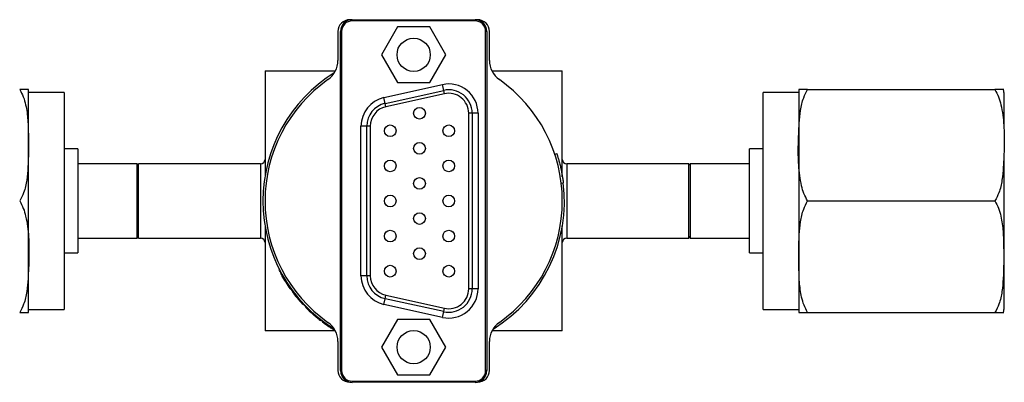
# Model space of a CAD drawing. Header units: inches. Extents: x 3.16 to 12.52, y 1.38 to 9.55.
# Tile 5 of 7: x 7.38 to 9.03, y 8.49 to 9.1. Entities that reach past the tile are written whole.
import ezdxf

# ---------------------------------------------------------------- set-up
doc = ezdxf.new("R2010")
doc.units = ezdxf.units.IN
doc.header["$MEASUREMENT"] = 0

msp = doc.modelspace()

# ---------------------------------------------------------------- linework, layer by layer
at = {"color": 7, "linetype": 'Continuous', "lineweight": 25}
for p, q in [((7.9346, 9.0999), (7.9319, 9.0999)), ((7.936, 9.1), (8.1427, 9.1)), ((7.936, 9.1), (7.936, 9.098)), ((8.1427, 9.098), (7.936, 9.098)), ((8.1427, 9.1), (8.1427, 9.098)), ((8.1469, 9.0999), (8.1442, 9.0999)), ((7.9119, 9.0799), (7.9119, 9.0314)), ((7.9163, 8.5094), (7.9163, 9.0803)), ((7.9183, 9.0803), (7.9163, 9.0803)), ((7.9183, 9.0803), (7.9183, 8.5094)), ((8.0124, 9.0877), (7.9854, 9.0409)), ((8.0664, 9.0877), (8.0124, 9.0877)), ((8.0934, 9.0409), (8.0664, 9.0877)), ((8.1604, 8.5094), (8.1604, 9.0803)), ((8.1624, 9.0803), (8.1604, 9.0803)), ((8.1624, 9.0803), (8.1624, 8.5094)), ((8.1669, 9.0314), (8.1669, 9.0799)), ((7.9854, 9.0409), (8.0124, 8.9942)), ((8.0664, 8.9942), (8.0934, 9.0409)), ((7.7894, 9.0137), (7.9077, 9.0137)), ((7.7894, 9.0137), (7.7894, 8.8369)), ((8.1711, 9.0137), (8.2894, 9.0137)), ((8.2894, 8.8358), (8.2894, 9.0137)), ((8.0124, 8.9942), (8.0664, 8.9942)), ((7.4519, 8.9774), (7.3919, 8.9774)), ((7.3919, 8.6124), (7.3919, 8.9774)), ((7.4519, 8.9774), (7.4519, 8.7949)), ((7.9893, 8.9688), (8.0878, 8.9907)), ((7.9915, 8.9592), (8.0899, 8.9811)), ((8.0912, 8.9753), (7.9927, 8.9534)), ((8.0899, 8.9811), (8.0878, 8.9907)), ((8.0912, 8.9753), (8.0899, 8.9811)), ((8.6869, 8.9774), (8.6269, 8.9774)), ((8.6269, 8.7949), (8.6269, 8.9774)), ((8.6869, 8.9774), (8.6869, 8.6124)), ((8.7019, 8.9824), (9.0169, 8.9824)), ((9.0319, 8.9774), (9.0319, 8.9186)), ((7.9915, 8.9592), (7.9893, 8.9688)), ((7.9927, 8.9534), (7.9915, 8.9592)), ((8.1319, 8.6471), (8.1319, 8.9426)), ((8.1378, 8.9426), (8.1319, 8.9426)), ((8.1378, 8.9426), (8.1378, 8.6471)), ((8.1476, 8.9426), (8.1378, 8.9426)), ((8.1476, 8.9426), (8.1476, 8.6471)), ((7.9508, 8.669), (7.9508, 8.9208)), ((7.9606, 8.9208), (7.9508, 8.9208)), ((7.9606, 8.669), (7.9606, 8.9208)), ((7.9665, 8.9208), (7.9606, 8.9208)), ((7.9665, 8.9208), (7.9665, 8.669)), ((7.4744, 8.8824), (7.4519, 8.8824)), ((7.4744, 8.8824), (7.4744, 8.7949)), ((8.6269, 8.8824), (8.6044, 8.8824)), ((8.6044, 8.7949), (8.6044, 8.8824)), ((9.0319, 8.8753), (9.0319, 8.6124)), ((8.2766, 8.8738), (8.2799, 8.8749)), ((7.5744, 8.8574), (7.4744, 8.8574)), ((7.5769, 8.8549), (7.5744, 8.8574)), ((7.5744, 8.7949), (7.5744, 8.8574)), ((7.7819, 8.8574), (7.5769, 8.8574)), ((7.5769, 8.7949), (7.5769, 8.8574)), ((7.7819, 8.8574), (7.7819, 8.7949)), ((8.5019, 8.8574), (8.2969, 8.8574)), ((8.2969, 8.8574), (8.2969, 8.7949)), ((8.5044, 8.8574), (8.5019, 8.8549)), ((8.5019, 8.7949), (8.5019, 8.8574)), ((8.6044, 8.8574), (8.5044, 8.8574)), ((8.5044, 8.8574), (8.5044, 8.7949)), ((8.2875, 8.8251), (8.291, 8.8255)), ((7.4519, 8.7949), (7.4519, 8.6124)), ((7.4744, 8.7949), (7.4744, 8.7074)), ((7.5744, 8.7324), (7.5744, 8.7949)), ((7.5769, 8.7324), (7.5769, 8.7949)), ((7.7819, 8.7949), (7.7819, 8.7324)), ((8.2969, 8.7949), (8.2969, 8.7324)), ((8.5019, 8.7324), (8.5019, 8.7949)), ((8.5044, 8.7949), (8.5044, 8.7324)), ((8.6044, 8.7074), (8.6044, 8.7949)), ((8.6269, 8.6124), (8.6269, 8.7949)), ((8.7019, 8.7949), (9.0169, 8.7949)), ((7.7894, 8.753), (7.7894, 8.5762)), ((8.2894, 8.5762), (8.2894, 8.753)), ((7.4744, 8.7324), (7.5744, 8.7324)), ((7.5744, 8.7324), (7.5769, 8.7349)), ((7.5769, 8.7324), (7.7819, 8.7324)), ((8.2969, 8.7324), (8.5019, 8.7324)), ((8.5019, 8.7349), (8.5044, 8.7324)), ((8.5044, 8.7324), (8.6044, 8.7324)), ((7.4519, 8.7074), (7.4744, 8.7074)), ((8.6044, 8.7074), (8.6269, 8.7074)), ((7.8161, 8.6719), (7.817, 8.6723)), ((7.8173, 8.6698), (7.8181, 8.6703)), ((7.9606, 8.669), (7.9508, 8.669)), ((7.9665, 8.669), (7.9606, 8.669)), ((7.8316, 8.6473), (7.8324, 8.6478)), ((7.8319, 8.6468), (7.8327, 8.6474)), ((8.1378, 8.6471), (8.1319, 8.6471)), ((8.1476, 8.6471), (8.1378, 8.6471)), ((7.8351, 8.6425), (7.8359, 8.6431)), ((7.9893, 8.6209), (7.9915, 8.6305)), ((7.9915, 8.6305), (7.9927, 8.6363)), ((8.0899, 8.6087), (7.9915, 8.6305)), ((7.9927, 8.6363), (8.0912, 8.6144)), ((7.3919, 8.6124), (7.4519, 8.6124)), ((7.8525, 8.6215), (7.8533, 8.6222)), ((7.8529, 8.6211), (7.8537, 8.6218)), ((7.8579, 8.6159), (7.8586, 8.6166)), ((8.0878, 8.5991), (7.9893, 8.6209)), ((8.0899, 8.6087), (8.0912, 8.6144)), ((8.6269, 8.6124), (8.6869, 8.6124)), ((7.87, 8.6044), (7.8707, 8.6051)), ((7.8803, 8.5957), (7.8809, 8.5965)), ((7.8803, 8.5957), (7.8827, 8.5939)), ((7.8827, 8.5939), (7.8833, 8.5947)), ((8.0124, 8.5957), (7.9854, 8.5489)), ((8.0664, 8.5957), (8.0124, 8.5957)), ((8.0934, 8.5489), (8.0664, 8.5957)), ((8.0878, 8.5991), (8.0899, 8.6087)), ((8.7019, 8.6074), (9.0169, 8.6074)), ((7.8855, 8.5917), (7.8861, 8.5925)), ((7.9003, 8.5813), (7.9008, 8.5821)), ((7.9077, 8.5762), (7.7894, 8.5762)), ((8.2894, 8.5762), (8.1711, 8.5762)), ((7.9119, 8.5585), (7.9119, 8.5099)), ((7.9854, 8.5489), (8.0124, 8.5022)), ((8.0664, 8.5022), (8.0934, 8.5489)), ((8.1669, 8.5099), (8.1669, 8.5585)), ((7.9183, 8.5094), (7.9163, 8.5094)), ((8.0124, 8.5022), (8.0664, 8.5022)), ((8.1624, 8.5094), (8.1604, 8.5094)), ((7.9319, 8.4899), (7.9334, 8.4899)), ((7.936, 8.4917), (8.1427, 8.4917)), ((7.936, 8.4917), (7.936, 8.4898)), ((8.1427, 8.4898), (7.936, 8.4898)), ((8.1427, 8.4917), (8.1427, 8.4898)), ((8.1454, 8.4899), (8.1469, 8.4899))]:
    msp.add_line(p, q, dxfattribs=at)
for centre, radius in [((8.0394, 9.0409), 0.028), ((8.0492, 8.9425), 0.00984), ((8, 8.913), 0.00984), ((8.0984, 8.913), 0.00984), ((8.0492, 8.8835), 0.00984), ((8, 8.8539), 0.00984), ((8.0984, 8.8539), 0.00984), ((8.0492, 8.8244), 0.00984), ((8, 8.7949), 0.00984), ((8.0984, 8.7949), 0.00984), ((8.0492, 8.7654), 0.00984), ((8, 8.7358), 0.00984), ((8.0984, 8.7358), 0.00984), ((8.0492, 8.7063), 0.00984), ((8, 8.6768), 0.00984), ((8.0984, 8.6768), 0.00984), ((8.0394, 8.5489), 0.028)]:
    msp.add_circle(centre, radius, dxfattribs=at)
for centre, radius, start, end in [((7.9319, 9.0799), 0.02, 90, 180), ((7.936, 9.0803), 0.0197, 90, 180), ((7.936, 9.0803), 0.0177, 90, 180), ((8.1427, 9.0803), 0.0197, 0, 90), ((8.1427, 9.0803), 0.0177, 0, 90), ((8.1469, 9.0799), 0.02, 0, 90), ((7.8725, 9.0314), 0.0394, 305.2164, 0), ((8.2062, 9.0314), 0.0394, 180, 234.7836), ((8.0394, 8.7949), 0.2535, 121.783, 238.217), ((8.0394, 8.7949), 0.25, 125.2164, 234.7836), ((8.0984, 8.9426), 0.0492, 0, 102.5288), ((8.0394, 8.7949), 0.25, 305.2164, 54.7836), ((7.3458, 8.9774), 0.046, 0, 6.2058), ((8.0984, 8.9426), 0.0394, 0, 102.5288), ((8.0984, 8.9426), 0.0335, 0, 102.5288), ((8.7329, 8.9774), 0.046, 173.7805, 180), ((8.9858, 8.9774), 0.046, 0, 6.2058), ((8, 8.9208), 0.0492, 102.5288, 180), ((8, 8.9208), 0.0394, 102.5288, 180), ((8, 8.9208), 0.0335, 102.5288, 180), ((7.7819, 8.8649), 0.0075, 270, 0), ((8.2969, 8.8649), 0.0075, 180, 270), ((8.0394, 8.7949), 0.2535, 301.783, 6.9311), ((7.7819, 8.7249), 0.0075, 0, 90), ((8.2969, 8.7249), 0.0075, 90, 180), ((8.0394, 8.7949), 0.2549, 209.4002, 215.4002), ((8, 8.669), 0.0492, 180, 257.4712), ((8, 8.669), 0.0394, 180, 257.4712), ((8, 8.669), 0.0335, 180, 257.4712), ((8.0984, 8.6471), 0.0492, 257.4712, 0), ((8.0984, 8.6471), 0.0394, 257.4712, 0), ((8.0984, 8.6471), 0.0335, 257.4712, 0), ((8.0394, 8.7949), 0.2549, 216.7335, 222.8667), ((7.3458, 8.6124), 0.046, 353.7805, 0), ((8.0394, 8.7949), 0.2549, 224.6, 228.3708), ((8.7329, 8.6124), 0.046, 180, 186.2058), ((8.9858, 8.6124), 0.046, 353.7805, 0), ((7.8725, 8.5585), 0.0394, 0, 54.7836), ((8.2062, 8.5585), 0.0394, 125.2164, 180), ((7.9319, 8.5099), 0.02, 180, 270), ((7.936, 8.5094), 0.0197, 180, 270), ((7.936, 8.5094), 0.0177, 180, 270), ((8.1427, 8.5094), 0.0177, 270, 0), ((8.1427, 8.5094), 0.0197, 270, 0), ((8.1469, 8.5099), 0.02, 270, 0)]:
    msp.add_arc(centre, radius, start, end, dxfattribs=at)
for points, knots in [([(7.3916, 8.9824), (7.3915, 8.9824), (7.3915, 8.9824), (7.3889, 8.9824), (7.3847, 8.9824), (7.3797, 8.9824), (7.3769, 8.9824), (7.3769, 8.9824)], [0, 0, 0, 0, 0.417796, 0.629882, 0.84133, 0.998721, 1, 1, 1, 1]), ([(7.3769, 8.9824), (7.3791, 8.9784), (7.3835, 8.9702), (7.3882, 8.9528), (7.391, 8.9309), (7.3917, 8.8959), (7.3919, 8.8622), (7.3891, 8.8301), (7.3852, 8.8107), (7.3793, 8.7995), (7.3769, 8.7949)], [0, 0, 0, 0, 0.070039, 0.141964, 0.278659, 0.415687, 0.693048, 0.806847, 0.922035, 1, 1, 1, 1]), ([(8.7019, 8.7949), (8.6997, 8.799), (8.6952, 8.8072), (8.6898, 8.8275), (8.6862, 8.8553), (8.686, 8.8904), (8.6875, 8.9211), (8.6896, 8.9473), (8.6936, 8.9667), (8.6995, 8.9779), (8.7019, 8.9824)], [0, 0, 0, 0, 0.07084, 0.141905, 0.325053, 0.509087, 0.693163, 0.807821, 0.92207, 1, 1, 1, 1]), ([(8.7019, 8.9824), (8.7017, 8.9824), (8.6992, 8.9824), (8.6953, 8.9824), (8.6897, 8.9824), (8.6875, 8.9824), (8.6869, 8.9824), (8.6871, 8.9824), (8.6871, 8.9824)], [0, 0, 0, 0, 0.008417, 0.143509, 0.28188, 0.638734, 0.999894, 1, 1, 1, 1]), ([(9.0169, 8.9824), (9.0191, 8.9783), (9.0235, 8.9701), (9.0289, 8.9499), (9.0325, 8.9221), (9.0327, 8.887), (9.0313, 8.8562), (9.0292, 8.83), (9.0251, 8.8106), (9.0193, 8.7995), (9.0169, 8.7949)], [0, 0, 0, 0, 0.07084, 0.141905, 0.325053, 0.509087, 0.693163, 0.807821, 0.92207, 1, 1, 1, 1]), ([(9.0316, 8.9824), (9.0315, 8.9824), (9.0315, 8.9824), (9.0289, 8.9824), (9.0247, 8.9824), (9.0197, 8.9824), (9.0169, 8.9824), (9.0169, 8.9824)], [0, 0, 0, 0, 0.417796, 0.629882, 0.84133, 0.998721, 1, 1, 1, 1]), ([(8.2799, 8.8749), (8.2799, 8.8749), (8.2799, 8.8749), (8.2801, 8.8745), (8.2802, 8.874), (8.2805, 8.8733), (8.2807, 8.8724), (8.2812, 8.8711), (8.2817, 8.8693), (8.2827, 8.866), (8.2842, 8.8609), (8.2858, 8.8547), (8.287, 8.8491), (8.2881, 8.8442), (8.2891, 8.8386), (8.2902, 8.8321), (8.2907, 8.8277), (8.291, 8.8255)], [0, 0, 0, 0, 0.041798, 0.083205, 0.124403, 0.165575, 0.206906, 0.248578, 0.310815, 0.373136, 0.497854, 0.622908, 0.685626, 0.748426, 0.832299, 0.915685, 1, 1, 1, 1]), ([(7.3769, 8.7949), (7.3791, 8.7908), (7.3835, 8.7826), (7.3889, 8.7624), (7.3925, 8.7346), (7.3927, 8.6995), (7.3913, 8.6687), (7.3892, 8.6425), (7.3851, 8.6231), (7.3793, 8.612), (7.3769, 8.6074)], [0, 0, 0, 0, 0.07084, 0.141905, 0.325053, 0.509087, 0.693163, 0.807821, 0.92207, 1, 1, 1, 1]), ([(8.7019, 8.6074), (8.6997, 8.6115), (8.6953, 8.6197), (8.6905, 8.637), (8.6877, 8.6589), (8.687, 8.694), (8.6868, 8.7277), (8.6896, 8.7598), (8.6936, 8.7792), (8.6995, 8.7904), (8.7019, 8.7949)], [0, 0, 0, 0, 0.070039, 0.141964, 0.278659, 0.415687, 0.693048, 0.806847, 0.922035, 1, 1, 1, 1]), ([(9.0169, 8.7949), (9.0191, 8.7909), (9.0235, 8.7827), (9.0282, 8.7653), (9.031, 8.7434), (9.0317, 8.7084), (9.0319, 8.6747), (9.0291, 8.6426), (9.0252, 8.6232), (9.0193, 8.612), (9.0169, 8.6074)], [0, 0, 0, 0, 0.070039, 0.141964, 0.278659, 0.415687, 0.693048, 0.806847, 0.922035, 1, 1, 1, 1]), ([(7.9061, 8.5788), (7.9053, 8.5793), (7.9017, 8.5815), (7.8936, 8.5869), (7.8826, 8.595), (7.871, 8.6046), (7.8597, 8.6153), (7.849, 8.6266), (7.8394, 8.6382), (7.8312, 8.6493), (7.8246, 8.6594), (7.8195, 8.6679), (7.8158, 8.6744), (7.8139, 8.6782), (7.8131, 8.6797), (7.8133, 8.6793), (7.8133, 8.6793)], [0, 0, 0, 0, 0.024938, 0.106182, 0.187543, 0.26899, 0.350485, 0.431983, 0.513432, 0.594791, 0.676034, 0.757153, 0.838158, 0.919075, 0.999944, 1, 1, 1, 1]), ([(7.3769, 8.6074), (7.377, 8.6074), (7.3795, 8.6074), (7.3834, 8.6074), (7.389, 8.6074), (7.3913, 8.6074), (7.3919, 8.6074), (7.3916, 8.6074), (7.3916, 8.6074)], [0, 0, 0, 0, 0.008417, 0.143509, 0.28188, 0.638734, 0.999894, 1, 1, 1, 1]), ([(7.87, 8.6044), (7.8708, 8.6037), (7.8716, 8.603), (7.8726, 8.6022), (7.8729, 8.6019), (7.8733, 8.6015), (7.8735, 8.6014), (7.8737, 8.6012), (7.8737, 8.6012), (7.8738, 8.6011), (7.8739, 8.601), (7.8739, 8.601), (7.874, 8.601), (7.8744, 8.6006), (7.8747, 8.6003), (7.8752, 8.5999), (7.8754, 8.5998), (7.8756, 8.5996), (7.8757, 8.5995), (7.8758, 8.5994), (7.8758, 8.5994), (7.8762, 8.5991), (7.8765, 8.5988), (7.8769, 8.5985), (7.8771, 8.5984), (7.8773, 8.5982), (7.8775, 8.598), (7.8778, 8.5978), (7.878, 8.5976), (7.8783, 8.5973), (7.8784, 8.5973), (7.8786, 8.5971), (7.8787, 8.597), (7.8792, 8.5967), (7.8795, 8.5964), (7.8798, 8.5961), (7.8799, 8.5961), (7.88, 8.596), (7.8801, 8.5959), (7.8801, 8.5959), (7.8801, 8.5959), (7.8801, 8.5959), (7.8802, 8.5959), (7.8802, 8.5958), (7.8802, 8.5958), (7.8803, 8.5958), (7.8803, 8.5957), (7.8803, 8.5957)], [0, 0, 0, 0, 0.125, 0.125, 0.1875, 0.1875, 0.21875, 0.21875, 0.234375, 0.234375, 0.242188, 0.242188, 0.25, 0.25, 0.3125, 0.3125, 0.34375, 0.34375, 0.359375, 0.359375, 0.375, 0.375, 0.4375, 0.4375, 0.46875, 0.46875, 0.5, 0.5, 0.5625, 0.5625, 0.59375, 0.59375, 0.625, 0.625, 0.75, 0.75, 0.8125, 0.8125, 0.84375, 0.84375, 0.859375, 0.859375, 0.867188, 0.867188, 0.875, 0.875, 1, 1, 1, 1]), ([(8.6871, 8.6074), (8.6872, 8.6074), (8.6873, 8.6074), (8.6898, 8.6074), (8.694, 8.6074), (8.6991, 8.6074), (8.7018, 8.6074), (8.7019, 8.6074)], [0, 0, 0, 0, 0.417796, 0.629882, 0.84133, 0.998721, 1, 1, 1, 1]), ([(9.0169, 8.6074), (9.017, 8.6074), (9.0195, 8.6074), (9.0234, 8.6074), (9.029, 8.6074), (9.0313, 8.6074), (9.0319, 8.6074), (9.0316, 8.6074), (9.0316, 8.6074)], [0, 0, 0, 0, 0.0084172, 0.1435093, 0.2818798, 0.6387337, 0.999894, 1, 1, 1, 1]), ([(7.8855, 8.5917), (7.8855, 8.5917), (7.8855, 8.5917), (7.8856, 8.5917), (7.8856, 8.5916), (7.8856, 8.5916), (7.8856, 8.5916), (7.8856, 8.5916), (7.8856, 8.5916), (7.8856, 8.5916), (7.8856, 8.5916), (7.8856, 8.5916), (7.8856, 8.5916), (7.8857, 8.5916), (7.8858, 8.5915), (7.8859, 8.5914), (7.8859, 8.5914), (7.886, 8.5913), (7.886, 8.5913), (7.8861, 8.5913), (7.8861, 8.5912), (7.8864, 8.591), (7.8867, 8.5908), (7.8874, 8.5903), (7.8876, 8.5901), (7.888, 8.5898), (7.8881, 8.5897), (7.8883, 8.5896), (7.8884, 8.5895), (7.8885, 8.5894), (7.8886, 8.5894), (7.8893, 8.5889), (7.89, 8.5883), (7.8913, 8.5875), (7.8917, 8.5871), (7.8926, 8.5865), (7.8931, 8.5861), (7.8946, 8.5851), (7.8957, 8.5844), (7.8974, 8.5832), (7.898, 8.5828), (7.8986, 8.5824), (7.8987, 8.5823), (7.8988, 8.5823), (7.8989, 8.5822), (7.899, 8.5821), (7.8992, 8.582), (7.8996, 8.5818), (7.8999, 8.5815), (7.9003, 8.5813)], [0, 0, 0, 0, 0.0625, 0.0625, 0.09375, 0.09375, 0.109375, 0.109375, 0.117188, 0.117188, 0.121094, 0.121094, 0.125, 0.125, 0.1875, 0.1875, 0.21875, 0.21875, 0.234375, 0.234375, 0.25, 0.25, 0.375, 0.375, 0.4375, 0.4375, 0.46875, 0.46875, 0.484375, 0.484375, 0.5, 0.5, 0.625, 0.625, 0.6875, 0.6875, 0.75, 0.75, 0.875, 0.875, 0.9375, 0.9375, 0.945312, 0.945312, 0.953125, 0.953125, 0.96875, 0.96875, 1, 1, 1, 1]), ([(7.9003, 8.5813), (7.9015, 8.5805), (7.9037, 8.5791), (7.9057, 8.5779), (7.9067, 8.5773)], [0, 0, 0, 0, 0.525909, 1, 1, 1, 1])]:
    msp.add_open_spline(points, degree=3, knots=knots, dxfattribs=at)

doc.saveas('drawing.dxf')
